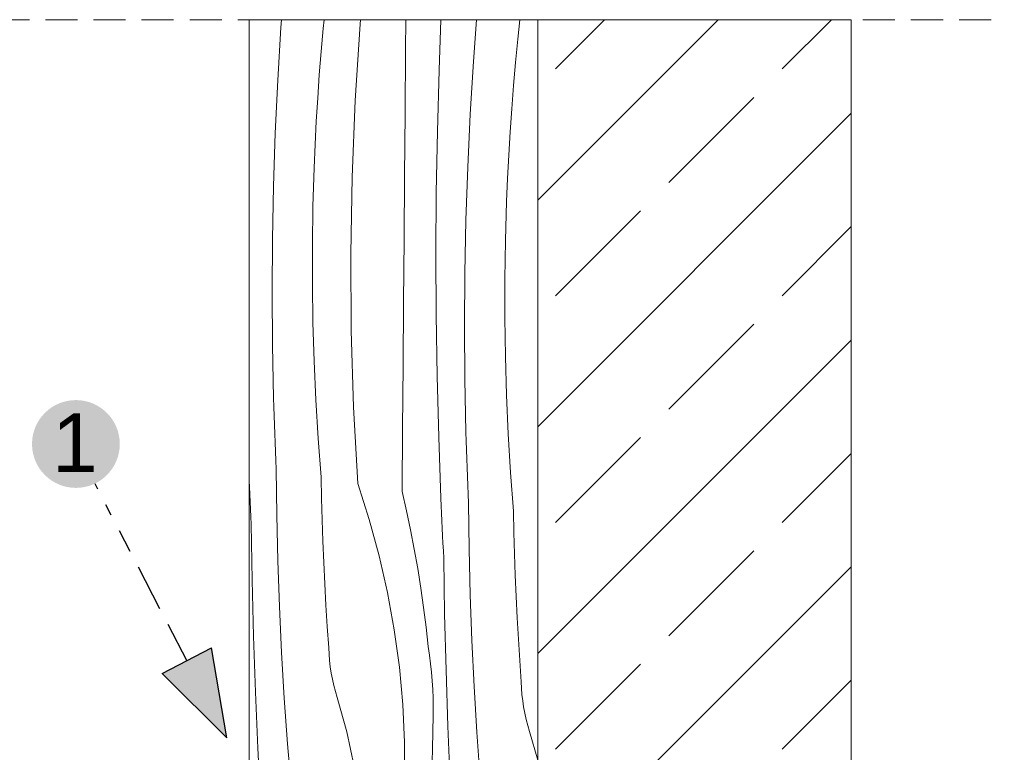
# Model space of a CAD drawing. Header units: millimetres. Extents: x -7814 to 55813, y 465 to 25965.
# Tile 99 of 112: x 52085 to 52700, y 18720 to 19177. Entities that reach past the tile are written whole.
import ezdxf

# ---------------------------------------------------------------- set-up
doc = ezdxf.new("R2010")
doc.units = ezdxf.units.MM
doc.linetypes.add('Hidden Line', pattern=[30.00000000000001, 20, -10.00000000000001])
for name, color, linetype, lineweight in [('2D - Ogolne5', 161, 'Continuous', 25), ('2D Drafting - General2', 251, 'Continuous', 15), ('2D Drafting - General5', 161, 'Continuous', 25), ('2D Drafting - General81', 251, 'Continuous', 20), ('Opisy - Tekst121', 255, 'Continuous', 0)]:
    doc.layers.add(name, color=color, linetype=linetype, lineweight=lineweight)
doc.styles.add('GENERATED_STYLE_5', font='arial.ttf')

# ---------------------------------------------------------------- blocks, each defined once
blk = doc.blocks.new('*X30')
at = {"layer": '2D Drafting - General81', "linetype": 'Continuous'}
for p, q in [((-49562.5300301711, 65963.6984620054), (-49562.16935142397, 65968.52347304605)), ((-49536.2129249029, 65963.06070234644), (-49535.68456795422, 65968.52347304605)), ((-49516.16965663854, 65918.1031964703), (-49513.08466056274, 65965.82163031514)), ((-49513.08466056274, 65965.82163031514), (-49512.84590782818, 65968.52347304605)), ((-49484.80861913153, 65949.65707196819), (-49484.6392089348, 65968.52347304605)), ((-49463.94286623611, 65937.02723488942), (-49462.75163810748, 65968.52347304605)), ((-49442.46226892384, 65942.52727618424), (-49440.5190037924, 65968.52347304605)), ((-49414.74835980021, 65956.3313047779), (-49413.45788918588, 65968.52347304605)), ((-49564.54442429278, 65930.71372844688), (-49562.5300301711, 65963.6984620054)), ((-49537.47923641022, 65948.60688748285), (-49536.2129249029, 65963.06070234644)), ((-49416.14516365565, 65941.88951652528), (-49414.74835980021, 65956.3313047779)), ((-49538.61495226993, 65934.14222507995), (-49537.47923641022, 65948.60688748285)), ((-49485.14795819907, 65910.31322675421), (-49484.80861913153, 65949.65707196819)), ((-49444.47666304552, 65909.54254262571), (-49442.46226892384, 65942.52727618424)), ((-49417.41147516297, 65927.4357016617), (-49416.14516365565, 65941.88951652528)), ((-49539.61997983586, 65919.66789509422), (-49538.61495226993, 65934.14222507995)), ((-49464.98188447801, 65898.88440056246), (-49463.94286623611, 65937.02723488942)), ((-49566.10944664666, 65897.70462157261), (-49564.54442429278, 65930.71372844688)), ((-49418.54719102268, 65912.97103925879), (-49417.41147516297, 65927.4357016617)), ((-49540.49423712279, 65905.1850782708), (-49539.61997983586, 65919.66789509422)), ((-49518.12881565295, 65870.32529545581), (-49516.16965663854, 65918.1031964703)), ((-49485.47335069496, 65870.96926372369), (-49485.14795819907, 65910.31322675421)), ((-49446.04168539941, 65876.53343575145), (-49444.47666304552, 65909.54254262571)), ((-49419.55221858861, 65898.49670927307), (-49418.54719102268, 65912.97103925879)), ((-49541.23765281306, 65890.69495604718), (-49540.49423712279, 65905.1850782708)), ((-49567.22480698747, 65864.67726317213), (-49566.10944664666, 65897.70462157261)), ((-49465.61768989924, 65860.732714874), (-49464.98188447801, 65898.88440056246)), ((-49420.42647587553, 65884.01389244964), (-49419.55221858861, 65898.49670927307)), ((-49541.85016626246, 65876.19871045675), (-49541.23765281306, 65890.69495604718)), ((-49421.16989156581, 65869.52377022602), (-49420.42647587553, 65884.01389244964)), ((-49542.57923706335, 65852.06143434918), (-49541.85016626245, 65876.19871045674)), ((-49447.15704574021, 65843.50607735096), (-49446.04168539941, 65876.53343575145)), ((-49518.96104855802, 65822.51448582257), (-49518.12881565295, 65870.32529545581)), ((-49485.7847965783, 65831.6251878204), (-49485.47335069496, 65870.96926372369)), ((-49421.7824050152, 65855.02752463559), (-49421.16989156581, 65869.52377022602)), ((-49567.89029846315, 65831.63777841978), (-49567.22480698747, 65864.67726317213)), ((-49465.8502114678, 65822.57644011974), (-49465.61768989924, 65860.732714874)), ((-49422.5114758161, 65830.89024852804), (-49421.7824050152, 65855.02752463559)), ((-49542.94539961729, 65827.9159261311), (-49542.57923706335, 65852.06143434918)), ((-49447.82253721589, 65810.46659259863), (-49447.15704574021, 65843.50607735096)), ((-49568.10579765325, 65798.5922947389), (-49567.89029846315, 65831.63777841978)), ((-49486.08229580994, 65792.28100398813), (-49485.7847965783, 65831.6251878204)), ((-49422.87763837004, 65806.74474030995), (-49422.5114758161, 65830.89024852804)), ((-49542.94857118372, 65803.76764188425), (-49542.94539961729, 65827.9159261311)), ((-49518.66589273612, 65774.69734441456), (-49518.96104855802, 65822.51448582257)), ((-49465.67942320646, 65784.41983910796), (-49465.8502114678, 65822.57644011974)), ((-49448.038036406, 65777.42110891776), (-49447.82253721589, 65810.46659259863)), ((-49422.88080993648, 65782.5964560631), (-49422.87763837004, 65806.74474030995)), ((-49567.87126459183, 65765.54694066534), (-49568.10579765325, 65798.5922947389)), ((-49542.58875104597, 65779.62203831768), (-49542.94857118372, 65803.76764188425)), ((-49486.36584835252, 65752.9367171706), (-49486.08229580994, 65792.28100398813)), ((-49465.10534419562, 65746.2671746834), (-49465.67942320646, 65784.41983910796)), ((-49422.52098979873, 65758.45085249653), (-49422.88080993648, 65782.5964560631)), ((-49541.86602051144, 65755.48457153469), (-49542.58875104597, 65779.62203831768)), ((-49517.24351225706, 65726.90045159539), (-49518.66589273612, 65774.69734441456)), ((-49447.80350334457, 65744.37575484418), (-49448.038036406, 65777.42110891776)), ((-49567.18674277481, 65732.50784471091), (-49567.87126459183, 65765.54694066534)), ((-49540.78054289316, 65731.36069579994), (-49541.86602051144, 65755.48457153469)), ((-49421.79825926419, 65734.31338571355), (-49422.52098979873, 65758.45085249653)), ((-49486.63545417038, 65713.59233231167), (-49486.36584835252, 65752.9367171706)), ((-49464.12803857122, 65708.12270925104), (-49465.10534419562, 65746.2671746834)), ((-49447.11898152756, 65711.33665888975), (-49447.80350334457, 65744.37575484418)), ((-49567.02758302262, 65726.95770267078), (-49567.18674277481, 65732.50784471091)), ((-49539.33256347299, 65707.25586230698), (-49540.78054289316, 65731.36069579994)), ((-49420.71278164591, 65710.18950997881), (-49421.79825926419, 65734.31338571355)), ((-49566.85572416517, 65721.40793934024), (-49567.02758302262, 65726.95770267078)), ((-49514.69469778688, 65679.15037647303), (-49517.24351225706, 65726.90045159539)), ((-49566.67116710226, 65715.85858377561), (-49566.85572416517, 65721.40793934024)), ((-49566.47391280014, 65710.30966503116), (-49566.67116710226, 65715.85858377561)), ((-49486.89111322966, 65674.24785435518), (-49486.63545417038, 65713.59233231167)), ((-49566.26396229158, 65704.76121215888), (-49566.47391280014, 65710.30966503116)), ((-49537.52240944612, 65683.1755179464), (-49539.33256347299, 65707.25586230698)), ((-49462.7476155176, 65669.99070429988), (-49464.12803857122, 65708.12270925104)), ((-49446.95982177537, 65705.78651684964), (-49447.11898152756, 65711.33665888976)), ((-49419.26480222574, 65686.08467648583), (-49420.71278164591, 65710.18950997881)), ((-49566.04131667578, 65699.21325420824), (-49566.26396229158, 65704.76121215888)), ((-49446.78796291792, 65700.23675351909), (-49446.95982177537, 65705.78651684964)), ((-49446.60340585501, 65694.68739795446), (-49446.78796291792, 65700.23675351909)), ((-49565.80597711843, 65693.66582022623), (-49566.04131667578, 65699.21325420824)), ((-49446.4061515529, 65689.13847921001), (-49446.60340585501, 65694.68739795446)), ((-49565.55794485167, 65688.118939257), (-49565.80597711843, 65693.66582022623)), ((-49565.21607983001, 65659.54099416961), (-49565.55794485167, 65688.11893925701)), ((-49446.19620104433, 65683.59002633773), (-49446.4061515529, 65689.13847921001)), ((-49537.25570677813, 65669.85830490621), (-49537.52240944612, 65683.1755179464)), ((-49445.97355542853, 65678.0420683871), (-49446.19620104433, 65683.59002633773)), ((-49417.45464819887, 65662.00433212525), (-49419.26480222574, 65686.08467648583)), ((-49582.20620273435, 65677.13906561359), (-49582.37453094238, 65680.90141745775)), ((-49581.99102930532, 65672.4653302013), (-49582.20620273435, 65677.13906561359)), ((-49514.69469778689, 65679.15037647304), (-49507.47060714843, 65656.76771896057)), ((-49445.73821587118, 65672.49463440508), (-49445.97355542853, 65678.0420683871)), ((-49581.76979876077, 65667.79187758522), (-49581.99102930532, 65672.4653302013)), ((-49536.89481717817, 65656.54331139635), (-49537.25570677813, 65669.85830490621)), ((-49486.89111322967, 65674.24785435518), (-49484.18029960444, 65662.28091092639)), ((-49462.55061556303, 65665.31616760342), (-49462.7476155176, 65669.99070429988)), ((-49445.49018360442, 65666.94775343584), (-49445.73821587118, 65672.49463440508)), ((-49581.54251147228, 65663.1187156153), (-49581.76979876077, 65667.79187758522)), ((-49581.30916782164, 65658.44585214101), (-49581.54251147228, 65663.1187156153)), ((-49462.34755743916, 65660.6418901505), (-49462.55061556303, 65665.31616760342)), ((-49445.14831858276, 65638.36980834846), (-49445.49018360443, 65666.94775343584)), ((-49581.06976820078, 65653.77329501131), (-49581.30916782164, 65658.44585214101)), ((-49564.53581079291, 65630.96910149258), (-49565.21607983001, 65659.54099416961)), ((-49484.18029960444, 65662.28091092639), (-49481.6651971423, 65650.27131038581)), ((-49462.13844148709, 65655.96787979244), (-49462.34755743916, 65660.6418901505)), ((-49417.18794553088, 65648.68711908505), (-49417.45464819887, 65662.00433212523)), ((-49580.48590178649, 65618.86637935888), (-49581.06976820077, 65653.77329501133)), ((-49536.43975870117, 65643.23120355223), (-49536.89481717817, 65656.54331139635)), ((-49507.47060714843, 65656.76771896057), (-49501.24465296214, 65634.0871471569)), ((-49461.92326805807, 65651.29414438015), (-49462.13844148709, 65655.96787979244)), ((-49461.70203751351, 65646.62069176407), (-49461.92326805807, 65651.29414438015)), ((-49481.6651971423, 65650.27131038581), (-49479.34647610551, 65638.22225323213)), ((-49461.47475022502, 65641.94752979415), (-49461.70203751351, 65646.62069176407)), ((-49416.82705593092, 65635.37212557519), (-49417.18794553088, 65648.68711908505)), ((-49535.89055411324, 65629.9226473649), (-49536.43975870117, 65643.23120355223)), ((-49461.24140657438, 65637.27466631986), (-49461.47475022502, 65641.94752979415)), ((-49501.24465296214, 65634.0871471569), (-49496.02904726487, 65611.15314837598)), ((-49479.34647610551, 65638.22225323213), (-49477.22475442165, 65626.13695047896)), ((-49461.00200695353, 65632.60210919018), (-49461.24140657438, 65637.27466631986)), ((-49460.41814053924, 65597.69519353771), (-49461.00200695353, 65632.60210919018)), ((-49444.46804954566, 65609.79791567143), (-49445.14831858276, 65638.36980834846)), ((-49416.37199745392, 65622.06001773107), (-49416.82705593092, 65635.37212557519)), ((-49563.51723314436, 65602.4072682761), (-49564.53581079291, 65630.96910149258)), ((-49535.24723089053, 65616.6183086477), (-49535.89055411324, 65629.9226473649)), ((-49477.22475442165, 65626.13695047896), (-49475.30059751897, 65614.01862279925)), ((-49415.822792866, 65608.75146154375), (-49416.37199745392, 65622.06001773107)), ((-49579.61464868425, 65583.96545417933), (-49580.48590178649, 65618.86637935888)), ((-49534.50982121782, 65603.31885300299), (-49535.24723089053, 65616.6183086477)), ((-49475.30059751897, 65614.01862279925), (-49473.57451817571, 65601.87049966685)), ((-49496.02904726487, 65611.15314837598), (-49491.83402032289, 65588.01070702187)), ((-49443.44947189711, 65581.23608245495), (-49444.46804954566, 65609.79791567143)), ((-49415.17946964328, 65595.44712282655), (-49415.822792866, 65608.75146154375)), ((-49562.16048973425, 65573.85950015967), (-49563.51723314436, 65602.4072682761)), ((-49533.67836198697, 65590.02494578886), (-49534.50982121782, 65603.31885300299)), ((-49473.57451817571, 65601.87049966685), (-49472.04697638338, 65589.695818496)), ((-49459.546887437, 65562.79426835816), (-49460.41814053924, 65597.69519353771)), ((-49532.75289479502, 65576.73725208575), (-49533.67836198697, 65590.02494578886)), ((-49472.04697638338, 65589.695818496), (-49470.71837922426, 65577.49782377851)), ((-49414.44205997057, 65582.14766718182), (-49415.17946964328, 65595.44712282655)), ((-49578.45606795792, 65549.0728854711), (-49579.61464868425, 65583.96545417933)), ((-49491.83402032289, 65588.01070702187), (-49488.66780056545, 65564.70521635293)), ((-49469.89430388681, 65572.18094306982), (-49470.71837922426, 65577.4978237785)), ((-49442.092728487, 65552.6883143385), (-49443.44947189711, 65581.23608245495)), ((-49413.61060073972, 65568.8537599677), (-49414.44205997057, 65582.14766718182)), ((-49560.46577083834, 65545.32980081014), (-49562.16048973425, 65573.85950015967)), ((-49532.57583379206, 65572.79232824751), (-49532.75289479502, 65576.73725208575)), ((-49532.26041972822, 65568.85604971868), (-49532.57583379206, 65572.79232824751)), ((-49469.19506381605, 65566.84620934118), (-49469.89430388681, 65572.18094306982)), ((-49531.8070412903, 65564.93326720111), (-49532.26041972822, 65568.85604971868)), ((-49531.21625717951, 65561.0288147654), (-49531.8070412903, 65564.93326720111)), ((-49468.62104313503, 65561.4965531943), (-49469.19506381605, 65566.84620934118)), ((-49412.68513354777, 65555.56606626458), (-49413.61060073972, 65568.8537599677)), ((-49530.48879542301, 65557.14750389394), (-49531.21625717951, 65561.0288147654)), ((-49488.66780056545, 65564.70521635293), (-49486.53659844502, 65541.28238944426)), ((-49468.1725571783, 65556.13491342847), (-49468.62104313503, 65561.4965531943)), ((-49458.38830671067, 65527.90169964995), (-49459.546887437, 65562.79426835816)), ((-49529.62555247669, 65553.29411755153), (-49530.48879542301, 65557.14750389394)), ((-49528.62759212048, 65549.47340429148), (-49529.62555247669, 65553.29411755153)), ((-49467.84985231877, 65550.76423542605), (-49468.1725571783, 65556.13491342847)), ((-49440.3980095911, 65524.15861498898), (-49442.092728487, 65552.6883143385)), ((-49412.50807254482, 65551.62114242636), (-49412.68513354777, 65555.56606626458)), ((-49577.01023814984, 65514.19103866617), (-49578.45606795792, 65549.0728854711)), ((-49527.49614414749, 65545.69007240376), (-49528.62759212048, 65549.47340429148)), ((-49467.65310583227, 65545.38746953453), (-49467.84985231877, 65550.76423542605)), ((-49412.19265848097, 65547.68486389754), (-49412.50807254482, 65551.62114242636)), ((-49411.73928004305, 65543.76208137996), (-49412.19265848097, 65547.68486389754)), ((-49558.43331413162, 65516.82217136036), (-49560.46577083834, 65545.32980081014)), ((-49521.45997207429, 65524.34790272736), (-49527.49614414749, 65545.69007240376)), ((-49486.53659844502, 65541.28238944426), (-49485.44459425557, 65517.78816952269)), ((-49467.58242580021, 65540.00756944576), (-49467.65310583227, 65545.38746953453)), ((-49411.14849593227, 65539.85762894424), (-49411.73928004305, 65543.76208137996)), ((-49468.08113907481, 65513.73742676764), (-49467.63785105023, 65534.62749057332)), ((-49467.63785105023, 65534.62749057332), (-49467.58242580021, 65540.00756944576)), ((-49410.42103417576, 65535.97631807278), (-49411.14849593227, 65539.85762894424)), ((-49409.55779122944, 65532.12293173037), (-49410.42103417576, 65535.97631807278)), ((-49408.55983087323, 65528.30221847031), (-49409.55779122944, 65532.12293173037)), ((-49407.42838290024, 65524.5188865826), (-49408.55983087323, 65528.30221847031)), ((-49516.82362623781, 65502.65855333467), (-49521.45997207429, 65524.34790272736)), ((-49456.94247690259, 65493.01985284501), (-49458.38830671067, 65527.90169964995)), ((-49438.36555288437, 65495.6509855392), (-49440.3980095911, 65524.15861498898)), ((-49402.37453094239, 65506.64991851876), (-49407.42838290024, 65524.5188865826)), ((-49556.06340465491, 65488.34060984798), (-49558.43331413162, 65516.82217136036)), ((-49485.44459425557, 65517.78816952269), (-49485.39392993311, 65494.26863985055)), ((-49575.27725727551, 65479.3222784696), (-49577.01023814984, 65514.19103866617)), ((-49468.49083422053, 65492.84667714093), (-49468.08113907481, 65513.73742676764)), ((-49513.60671094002, 65480.71373536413), (-49516.82362623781, 65502.65855333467)), ((-49485.57573222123, 65487.39978183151), (-49485.39392993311, 65494.26863985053)), ((-49468.86693542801, 65471.95529571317), (-49468.49083422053, 65492.84667714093)), ((-49455.20949602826, 65458.15109264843), (-49456.94247690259, 65493.01985284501)), ((-49435.99564340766, 65467.16942402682), (-49438.36555288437, 65495.6509855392)), ((-49553.35637477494, 65459.8891106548), (-49556.06340465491, 65488.34060984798)), ((-49485.84639304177, 65480.53385106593), (-49485.57573222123, 65487.39978183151)), ((-49573.25724281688, 65444.4689686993), (-49575.27725727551, 65479.3222784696)), ((-49511.82282856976, 65458.60624017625), (-49513.60671094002, 65480.71373536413)), ((-49486.20586708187, 65473.67199701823), (-49485.84639304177, 65480.53385106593)), ((-49486.65409415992, 65466.81536847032), (-49486.20586708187, 65473.67199701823)), ((-49487.19099923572, 65459.9651133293), (-49486.65409415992, 65466.81536847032)), ((-49469.2094417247, 65451.06333650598), (-49468.86693542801, 65471.95529571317)), ((-49433.28861352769, 65438.71792483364), (-49435.99564340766, 65467.16942402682)), ((-49550.31843460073, 65449.60293955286), (-49553.35637477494, 65459.8891106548)), ((-49511.47952208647, 65436.42954699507), (-49511.82282856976, 65458.60624017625)), ((-49487.8164924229, 65453.12237843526), (-49487.19099923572, 65459.9651133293)), ((-49453.18948156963, 65423.29778287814), (-49455.20949602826, 65458.15109264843)), ((-49547.86960367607, 65439.16083135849), (-49550.31843460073, 65449.60293955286)), ((-49488.53046900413, 65446.28830936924), (-49487.8164924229, 65453.12237843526)), ((-49469.51835222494, 65430.17085354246), (-49469.2094417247, 65451.06333650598)), ((-49570.9503317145, 65409.63347212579), (-49573.25724281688, 65444.4689686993)), ((-49489.33280944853, 65439.46405026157), (-49488.53046900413, 65446.28830936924)), ((-49546.01778757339, 65428.59649637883), (-49547.86960367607, 65439.16083135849)), ((-49512.57824312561, 65414.27742764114), (-49511.47952208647, 65436.42954699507)), ((-49494.66371015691, 65391.94407943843), (-49489.33280944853, 65439.46405026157)), ((-49430.25067335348, 65428.4317537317), (-49433.28861352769, 65438.71792483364)), ((-49469.79366612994, 65409.27790084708), (-49469.51835222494, 65430.17085354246)), ((-49544.76896451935, 65417.94403950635), (-49546.01778757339, 65428.59649637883)), ((-49427.80184242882, 65417.98964553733), (-49430.25067335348, 65428.4317537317)), ((-49544.12716609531, 65407.23785011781), (-49544.76896451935, 65417.94403950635)), ((-49450.88257046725, 65388.46228630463), (-49453.18948156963, 65423.29778287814)), ((-49425.95002632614, 65407.42531055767), (-49427.80184242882, 65417.98964553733)), ((-49515.11434586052, 65392.24355002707), (-49512.57824312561, 65414.27742764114)), ((-49568.35668035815, 65374.81815031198), (-49570.9503317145, 65409.63347212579)), ((-49544.09446422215, 65396.51249105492), (-49544.12716609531, 65407.23785011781)), ((-49470.03538272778, 65388.38453244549), (-49469.79366612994, 65409.27790084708)), ((-49424.70120327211, 65396.77285368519), (-49425.95002632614, 65407.42531055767)), ((-49544.67096447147, 65385.80258704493), (-49544.09446422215, 65396.51249105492)), ((-49424.05940484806, 65386.06666429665), (-49424.70120327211, 65396.77285368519)), ((-49519.07710664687, 65370.42108209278), (-49515.11434586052, 65392.24355002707)), ((-49498.87282842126, 65344.31163825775), (-49494.66371015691, 65391.94407943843)), ((-49470.24350139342, 65367.49080236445), (-49470.03538272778, 65388.38453244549)), ((-49448.2889191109, 65353.64696449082), (-49450.88257046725, 65388.46228630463)), ((-49545.8548057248, 65375.1427129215), (-49544.67096447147, 65385.80258704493)), ((-49424.0267029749, 65375.34130523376), (-49424.05940484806, 65386.06666429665)), ((-49569.79879534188, 65336.68842865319), (-49568.35668035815, 65374.81815031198)), ((-49548.31819802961, 65342.188469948), (-49545.8548057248, 65375.1427129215)), ((-49424.60320322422, 65364.63140122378), (-49424.0267029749, 65375.34130523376)), ((-49520.60428890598, 65355.99249854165), (-49519.07710664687, 65370.42108209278)), ((-49470.59678699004, 65328.14707991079), (-49470.24350139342, 65367.49080236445)), ((-49425.78704447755, 65353.97152710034), (-49424.60320322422, 65364.63140122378)), ((-49522.00109276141, 65341.55071028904), (-49520.60428890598, 65355.99249854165)), ((-49449.73103409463, 65315.51724283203), (-49448.2889191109, 65353.64696449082)), ((-49428.25043678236, 65321.01728412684), (-49425.78704447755, 65353.97152710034)), ((-49501.95782449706, 65296.5932044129), (-49498.87282842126, 65344.31163825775)), ((-49550.33259215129, 65309.20373638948), (-49548.31819802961, 65342.188469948)), ((-49523.26740426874, 65327.09689542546), (-49522.00109276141, 65341.55071028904)), ((-49570.83781358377, 65298.54559432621), (-49569.79879534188, 65336.68842865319)), ((-49524.40312012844, 65312.63223302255), (-49523.26740426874, 65327.09689542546)), ((-49470.93612605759, 65288.80323469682), (-49470.59678699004, 65328.14707991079)), ((-49430.26483090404, 65288.03255056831), (-49428.25043678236, 65321.01728412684)), ((-49450.77005233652, 65277.37440850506), (-49449.73103409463, 65315.51724283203)), ((-49403.19964302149, 65305.92570960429), (-49402.37453094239, 65315.34362704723)), ((-49551.89761450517, 65276.19462951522), (-49550.33259215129, 65309.20373638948)), ((-49525.40814769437, 65298.15790303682), (-49524.40312012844, 65312.63223302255)), ((-49404.33535888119, 65291.4610472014), (-49403.19964302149, 65305.92570960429)), ((-49571.473619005, 65260.39390863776), (-49570.83781358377, 65298.54559432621)), ((-49526.28240498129, 65283.67508621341), (-49525.40814769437, 65298.15790303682)), ((-49503.91698351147, 65248.81530339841), (-49501.95782449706, 65296.5932044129)), ((-49471.26151855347, 65249.4592716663), (-49470.93612605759, 65288.80323469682)), ((-49405.34038644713, 65276.98671721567), (-49404.33535888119, 65291.4610472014)), ((-49527.02582067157, 65269.18496398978), (-49526.28240498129, 65283.67508621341)), ((-49431.82985325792, 65255.02344369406), (-49430.26483090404, 65288.03255056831)), ((-49553.01297484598, 65243.16727111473), (-49551.89761450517, 65276.19462951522)), ((-49451.40585775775, 65239.22272281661), (-49450.77005233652, 65277.37440850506)), ((-49406.21464373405, 65262.50390039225), (-49405.34038644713, 65276.98671721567)), ((-49527.63833412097, 65254.68871839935), (-49527.02582067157, 65269.18496398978)), ((-49571.70614057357, 65222.23763388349), (-49571.473619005, 65260.39390863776)), ((-49406.95805942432, 65248.01377816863), (-49406.21464373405, 65262.50390039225)), ((-49528.36740492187, 65230.55144229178), (-49527.63833412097, 65254.68871839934)), ((-49432.94521359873, 65221.99608529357), (-49431.82985325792, 65255.02344369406)), ((-49504.74921641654, 65201.00449376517), (-49503.91698351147, 65248.81530339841)), ((-49471.57296443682, 65210.11519576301), (-49471.26151855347, 65249.4592716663)), ((-49407.57057287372, 65233.51753257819), (-49406.95805942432, 65248.01377816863)), ((-49553.67846632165, 65210.12778636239), (-49553.01297484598, 65243.16727111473)), ((-49451.63837932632, 65201.06644806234), (-49451.40585775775, 65239.22272281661)), ((-49408.29964367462, 65209.38025647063), (-49407.57057287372, 65233.51753257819)), ((-49528.73356747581, 65206.4059340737), (-49528.36740492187, 65230.55144229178)), ((-49571.53535231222, 65184.08103287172), (-49571.70614057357, 65222.23763388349)), ((-49433.61070507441, 65188.95660054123), (-49432.94521359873, 65221.99608529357)), ((-49553.89396551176, 65177.08230268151), (-49553.67846632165, 65210.12778636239)), ((-49471.87046366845, 65170.77101193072), (-49471.57296443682, 65210.11519576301)), ((-49408.66580622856, 65185.23474825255), (-49408.29964367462, 65209.38025647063)), ((-49528.73673904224, 65182.25764982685), (-49528.73356747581, 65206.4059340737)), ((-49504.45406059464, 65153.18735235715), (-49504.74921641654, 65201.00449376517)), ((-49451.46759106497, 65162.90984705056), (-49451.63837932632, 65201.06644806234)), ((-49570.96127330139, 65145.92836844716), (-49571.53535231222, 65184.08103287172)), ((-49433.82620426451, 65155.91111686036), (-49433.61070507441, 65188.95660054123)), ((-49408.66897779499, 65161.0864640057), (-49408.66580622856, 65185.23474825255)), ((-49528.37691890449, 65158.11204626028), (-49528.73673904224, 65182.25764982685)), ((-49553.65943245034, 65144.03694860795), (-49553.89396551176, 65177.08230268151)), ((-49472.15401621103, 65131.4267251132), (-49471.87046366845, 65170.77101193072)), ((-49450.89351205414, 65124.757182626), (-49451.46759106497, 65162.90984705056)), ((-49408.30915765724, 65136.94086043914), (-49408.66897779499, 65161.0864640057)), ((-49527.65418836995, 65133.9745794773), (-49528.37691890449, 65158.11204626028)), ((-49433.59167120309, 65122.86576278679), (-49433.82620426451, 65155.91111686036)), ((-49503.03168011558, 65105.39045953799), (-49504.45406059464, 65153.18735235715)), ((-49569.98396767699, 65107.7839030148), (-49570.96127330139, 65145.92836844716)), ((-49552.97491063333, 65110.99785265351), (-49553.65943245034, 65144.03694860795)), ((-49407.5864271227, 65112.80339365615), (-49408.30915765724, 65136.94086043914)), ((-49526.56871075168, 65109.85070374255), (-49527.65418836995, 65133.9745794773)), ((-49472.4236220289, 65092.08234025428), (-49472.15401621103, 65131.4267251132)), ((-49449.91620642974, 65086.61271719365), (-49450.89351205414, 65124.757182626)), ((-49432.90714938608, 65089.82666683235), (-49433.59167120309, 65122.86576278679)), ((-49552.81575088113, 65105.44771061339), (-49552.97491063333, 65110.99785265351)), ((-49406.50094950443, 65088.67951792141), (-49407.5864271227, 65112.80339365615)), ((-49568.60354462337, 65069.65189806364), (-49569.98396767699, 65107.7839030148)), ((-49552.64389202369, 65099.89794728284), (-49552.81575088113, 65105.44771061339)), ((-49525.1207313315, 65085.74587024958), (-49526.56871075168, 65109.85070374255)), ((-49500.4828656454, 65057.64038441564), (-49503.03168011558, 65105.39045953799)), ((-49552.45933496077, 65094.34859171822), (-49552.64389202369, 65099.89794728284)), ((-49552.26208065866, 65088.79967297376), (-49552.45933496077, 65094.34859171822)), ((-49472.65412599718, 65056.60908800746), (-49472.4236220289, 65092.08234025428)), ((-49552.05213015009, 65083.25122010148), (-49552.26208065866, 65088.79967297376)), ((-49523.31057730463, 65061.665525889), (-49525.1207313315, 65085.74587024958)), ((-49448.83004005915, 65056.60908800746), (-49449.91620642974, 65086.61271719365)), ((-49432.74798963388, 65084.27652479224), (-49432.90714938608, 65089.82666683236)), ((-49405.05297008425, 65064.57468442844), (-49406.50094950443, 65088.67951792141)), ((-49551.8294845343, 65077.70326215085), (-49552.05213015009, 65083.25122010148)), ((-49432.57613077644, 65078.72676146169), (-49432.74798963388, 65084.27652479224)), ((-49551.59414497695, 65072.15582816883), (-49551.8294845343, 65077.70326215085)), ((-49432.39157371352, 65073.17740589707), (-49432.57613077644, 65078.72676146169)), ((-49568.40654466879, 65064.97736136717), (-49568.60354462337, 65069.65189806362)), ((-49551.34611271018, 65066.60894719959), (-49551.59414497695, 65072.15582816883)), ((-49432.19431941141, 65067.62848715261), (-49432.39157371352, 65073.17740589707)), ((-49431.98436890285, 65062.08003428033), (-49432.19431941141, 65067.62848715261)), ((-49568.20348654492, 65060.30308391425), (-49568.40654466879, 65064.97736136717)), ((-49551.22648892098, 65056.60908800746), (-49551.34611271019, 65066.60894719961)), ((-49523.20931246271, 65056.60908800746), (-49523.31057730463, 65061.665525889)), ((-49431.76481384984, 65056.60908800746), (-49431.98436890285, 65062.08003428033)), ((-49404.4541847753, 65056.60908800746), (-49405.05297008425, 65064.57468442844)), ((-49568.03821659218, 65056.60908800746), (-49568.20348654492, 65060.30308391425)), ((-49500.4828656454, 65057.64038441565), (-49500.15001067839, 65056.60908800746))]:
    blk.add_line(p, q, dxfattribs=at)
blk = doc.blocks.new('Wype_nienie_125')
at = {"layer": '2D Drafting - General2', "linetype": 'Continuous'}
for p, q in [((-49402.37453094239, 65968.52347304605), (-49582.37453094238, 65968.52347304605)), ((-49582.37453094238, 65968.52347304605), (-49582.37453094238, 65056.60908800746)), ((-49402.37453094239, 65056.60908800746), (-49402.37453094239, 65968.52347304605)), ((-49582.37453094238, 65056.60908800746), (-49402.37453094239, 65056.60908800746))]:
    blk.add_line(p, q, dxfattribs=at)
at = {"layer": '2D Drafting - General81', "linetype": 'Continuous'}
blk.add_blockref('*X30', (0, 0), dxfattribs=at)

msp = doc.modelspace()

# ---------------------------------------------------------------- hatches: boundary and pattern name
at = {"layer": '2D - Ogolne5', "linetype": 'Continuous'}
msp.add_hatch(color=256, dxfattribs=at).paths.add_polyline_path([(52092.9210333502, 18912.64669380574, 0.9999999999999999), (52147.68903928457, 18912.64669380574, 0.9999999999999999)], flags=0)
at = {"layer": '2D Drafting - General5', "linetype": 'Continuous'}
msp.add_hatch(color=256, dxfattribs=at).paths.add_polyline_path([(52204.8038836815, 18785.42334042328), (52174.14917583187, 18769.48289234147), (52214.43511849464, 18729.45583034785)], flags=0)
at = {"layer": '2D Drafting - General81', "linetype": 'Continuous'}
h = msp.add_hatch(dxfattribs=at)
h.set_pattern_fill('SOLID___DASHED', color=256, style=0, pattern_type=2)
h.set_pattern_definition([(44.99999999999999, (101810.7930934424, -46791.23039084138), (-70.71067811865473, 70.71067811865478), []), (44.99999999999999, (101775.4377543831, -46755.87505178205), (-70.71067811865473, 70.71067811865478), [75, -25])])
h.paths.add_polyline_path([(52408.4185625, 18265.37869716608), (52603.96428346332, 18265.37869716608), (52603.96428346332, 19177.29309845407), (52408.4185625, 19177.29309845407)])

# ---------------------------------------------------------------- linework, layer by layer
at = {"layer": '2D - Ogolne5', "linetype": 'Continuous'}
for p, q in [((52132.04143602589, 18887.90521971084), (52133.72982263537, 18884.6583223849)), ((52138.79498246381, 18874.91763040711), (52142.17175568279, 18868.42383575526)), ((52147.23691551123, 18858.68314377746), (52153.99046194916, 18845.69555447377)), ((52159.05562177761, 18835.95486249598), (52172.56271465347, 18809.97968388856)), ((52177.62787448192, 18800.23899191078), (52189.47652975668, 18777.45311638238)), ((52174.14917583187, 18769.48289234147), (52204.8038836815, 18785.42334042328)), ((52214.43511849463, 18729.45583034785), (52204.8038836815, 18785.42334042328)), ((52214.43511849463, 18729.45583034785), (52174.14917583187, 18769.48289234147))]:
    msp.add_line(p, q, dxfattribs=at)
at = {"layer": '2D Drafting - General2', "linetype": 'Hidden Line'}
msp.add_line((51681.29362146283, 19177.29311147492), (52699.53923662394, 19177.29311147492), dxfattribs=at)
at = {"layer": '2D Drafting - General2', "linetype": 'Continuous'}
msp.add_line((52603.96428346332, 18265.37870039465), (52603.96428346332, 19177.29309845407), dxfattribs=at)
at = {"layer": '2D Drafting - General2', "linetype": 'Continuous', "flags": 128}
msp.add_lwpolyline([(52408.4185625, 18265.37869716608), (52603.96428346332, 18265.37869716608), (52603.96428346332, 19177.29309845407), (52408.4185625, 19177.29309845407)], close=True, dxfattribs=at)

# ---------------------------------------------------------------- block references
at = {"layer": '2D Drafting - General81', "linetype": 'Continuous'}
msp.add_blockref('Wype_nienie_125', (101810.7930934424, -46791.23039084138), dxfattribs=at)

# ---------------------------------------------------------------- texts
at = {"layer": 'Opisy - Tekst121', "linetype": 'Continuous', "insert": (52105.51733988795, 18931.67222678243), "char_height": 36.49779614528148, "attachment_point": 1, "style": 'GENERATED_STYLE_5'}
msp.add_mtext('{1}', dxfattribs=at)

doc.saveas('drawing.dxf')
